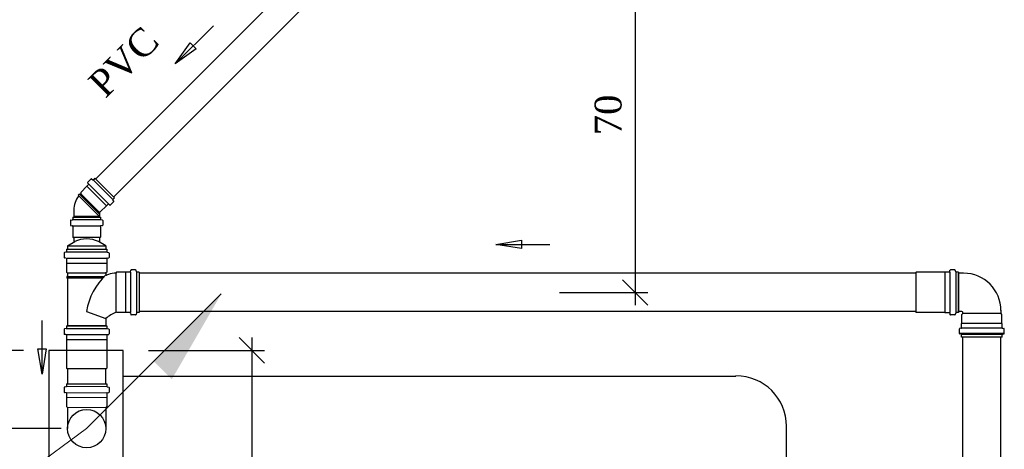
# Model space of a CAD drawing. Header units: millimetres. Extents: x 664 to 730045, y -4 to 80.
# Tile 9 of 78: x 687.42 to 695.18, y 32.25 to 35.64. Entities that reach past the tile are written whole.
import ezdxf

# ---------------------------------------------------------------- set-up
doc = ezdxf.new("R2010")
doc.units = ezdxf.units.MM
doc.header["$MEASUREMENT"] = 0
for name, color, linetype, lineweight in [('CV-Colunas', 7, 'Continuous', 20), ('CV-Indicação coluna', 5, 'Continuous', 20), ('CV-Sentido tubo', 7, 'Continuous', 20), ('CV-Seção tubo', 1, 'Continuous', 30), ('CV-Textos tubo', 7, 'Continuous', 20), ('Simbolos', 1, 'Continuous', 30), ('SIMBOLOS INT', 8, 'Continuous', 5), ('Simbolos_int', 1, 'Continuous', 30)]:
    doc.layers.add(name, color=color, linetype=linetype, lineweight=lineweight)
doc.styles.add('TimesNewRoman', font='times.ttf')
doc.dimstyles.get("Standard").update_dxf_attribs({"dimtxt": 0.18, "dimasz": 0.18, "dimexe": 0.18, "dimexo": 0.0625, "dimgap": 0.09, "dimtad": 0, "dimtih": 1, "dimtoh": 1, "dimdec": 4, "dimzin": 0, "dimdsep": 46, "dimtxsty": 'Standard', "dimcen": 0.09, "dimadec": 0, "dimazin": 0, "dimtfac": 1, "dimtdec": 4, "dimtofl": 0, "dimtmove": 0, "dimatfit": 3, "dimfxl": 0, "dimtolj": 1, "dimtzin": 0, "dimarcsym": 0})
doc.dimstyles.new('UM_25.000000', dxfattribs={"dimtxt": 0.18, "dimasz": 0.2, "dimexe": 0.1, "dimexo": 0.2, "dimgap": 0, "dimtad": 1, "dimtih": 1, "dimtoh": 1, "dimdec": 1, "dimlfac": 25, "dimzin": 0, "dimdsep": 46, "dimtxsty": 'Standard', "dimblk": 'CLOSED', "dimblk1": 'CLOSED', "dimblk2": 'CLOSED', "dimcen": 0.09, "dimdle": 0.1, "dimadec": 1, "dimazin": 2, "dimtfac": 1, "dimtdec": 4, "dimtofl": 0, "dimtmove": 0, "dimatfit": 3, "dimldrblk": 'CLOSED', "dimfxl": 0, "dimtolj": 1, "dimarcsym": 0})

# ---------------------------------------------------------------- blocks, each defined once
blk = doc.blocks.new('_OBLIQUE')
at = {"color": 0, "linetype": 'ByBlock', "lineweight": -2}
blk.add_line((-0.5, -0.5), (0.5, 0.5), dxfattribs=at)
blk = doc.blocks.new('*D38')
at = {"color": 0, "linetype": 'Continuous', "lineweight": -2}
for p, q in [((692.2677, 36.3837), (692.2677, 33.3888)), ((691.3975, 36.2837), (692.3677, 36.2837)), ((691.6725, 33.4888), (692.3677, 33.4888))]:
    blk.add_line(p, q, dxfattribs=at)
at = {"layer": 'Defpoints', "color": 0}
for p in [(691.1975, 36.2837), (691.4725, 33.4888), (692.2677, 33.4888)]:
    blk.add_point(p, dxfattribs=at)
at = {"color": 0, "lineweight": -2, "xscale": 0.2, "yscale": 0.2, "zscale": 0.2}
for p, rotation in [((692.2677, 36.2837), 90), ((692.2677, 33.4888), 270)]:
    blk.add_blockref('_OBLIQUE', p, dxfattribs=dict(at, rotation=rotation))
at = {"color": 7, "insert": (692.0559, 34.8863), "char_height": 0.2118, "attachment_point": 5, "rotation": 90, "style": 'TimesNewRoman'}
blk.add_mtext('\\A1;70', dxfattribs=at)
blk = doc.blocks.new('*D39')
at = {"color": 0, "linetype": 'Continuous', "lineweight": -2}
for p, q in [((689.2466, 33.1321), (689.2466, 29.1351)), ((688.4331, 33.0321), (689.3466, 33.0321)), ((688.5531, 29.2351), (689.3466, 29.2351))]:
    blk.add_line(p, q, dxfattribs=at)
at = {"layer": 'Defpoints', "color": 0}
for p in [(688.2331, 33.0321), (688.3531, 29.2351), (689.2466, 29.2351)]:
    blk.add_point(p, dxfattribs=at)
at = {"color": 0, "lineweight": -2, "xscale": 0.2, "yscale": 0.2, "zscale": 0.2}
for p, rotation in [((689.2466, 33.0321), 90), ((689.2466, 29.2351), 270)]:
    blk.add_blockref('_OBLIQUE', p, dxfattribs=dict(at, rotation=rotation))
at = {"color": 7, "insert": (689.0348, 31.1336), "char_height": 0.2118, "attachment_point": 5, "rotation": 90, "style": 'TimesNewRoman'}
blk.add_mtext('\\A1;95', dxfattribs=at)
blk = doc.blocks.new('*D45')
at = {"color": 0, "linetype": 'Continuous', "lineweight": -2}
for p, q in [((687.1276, 33.1321), (687.1276, 32.3157)), ((687.4481, 33.0321), (687.0276, 33.0321)), ((687.7453, 32.4157), (687.0276, 32.4157))]:
    blk.add_line(p, q, dxfattribs=at)
at = {"layer": 'Defpoints', "color": 0}
for p in [(687.6481, 33.0321), (687.1276, 32.4157), (687.9453, 32.4157)]:
    blk.add_point(p, dxfattribs=at)
at = {"color": 0, "lineweight": -2, "xscale": 0.2, "yscale": 0.2, "zscale": 0.2}
for p, rotation in [((687.1276, 33.0321), 90), ((687.1276, 32.4157), 270)]:
    blk.add_blockref('_OBLIQUE', p, dxfattribs=dict(at, rotation=rotation))
at = {"color": 7, "insert": (686.9158, 32.7239), "char_height": 0.2118, "attachment_point": 5, "rotation": 90, "style": 'TimesNewRoman'}
blk.add_mtext('\\A1;15', dxfattribs=at)

msp = doc.modelspace()

# ---------------------------------------------------------------- hatches: boundary and pattern name
at = {"layer": 'CV-Colunas', "linetype": 'Continuous'}
msp.add_hatch(color=256, dxfattribs=at).paths.add_polyline_path([(688.4756, 32.946), (688.617, 32.8046), (689.0059, 33.4763), (688.4756, 32.946)])

# ---------------------------------------------------------------- linework, layer by layer
at = {"color": 7}
for p, q in [((687.6481, 33.0321), (687.6481, 28.6551)), ((688.2331, 33.0321), (687.6481, 33.0321)), ((688.2331, 31.2271), (688.2331, 33.0321)), ((693.0621, 32.8271), (688.2331, 32.8271)), ((693.4601, 31.2271), (693.4601, 32.4341))]:
    msp.add_line(p, q, dxfattribs=at)
msp.add_arc((693.0621, 32.4341), 0.398, 0, 90, dxfattribs=at)
at = {"layer": 'CV-Colunas', "linetype": 'Continuous'}
msp.add_line((687.9453, 32.4157), (689.0059, 33.4763), dxfattribs=at)
at = {"layer": 'CV-Indicação coluna'}
msp.add_line((687.9453, 32.4157), (686.6017, 31.4308), dxfattribs=at)
at = {"layer": 'CV-Seção tubo'}
for p, q in [((690.3603, 36.725), (688.0174, 34.3821)), ((690.5017, 36.5836), (688.1588, 34.2407)), ((687.8455, 34.0858), (687.8455, 34.0818)), ((688.0455, 34.0858), (688.0455, 34.0818)), ((694.4797, 33.6388), (688.3602, 33.6388)), ((694.4797, 33.3388), (688.3602, 33.3388)), ((694.8497, 21.1829), (694.8497, 33.1368)), ((695.1497, 21.1829), (695.1497, 33.1368))]:
    msp.add_line(p, q, dxfattribs=at)
at = {"layer": 'CV-Seção tubo', "color": 1}
for p, q in [((687.7951, 32.8898), (687.7951, 32.7677)), ((688.0951, 32.8898), (688.0951, 32.7677))]:
    msp.add_line(p, q, dxfattribs=at)
at = {"layer": 'Simbolos'}
for p, q in [((687.9785, 34.3814), (687.9537, 34.3566)), ((687.9834, 34.3821), (687.994, 34.3757)), ((688.011, 34.3885), (687.999, 34.3764)), ((688.011, 34.3885), (688.1652, 34.2343)), ((687.9467, 34.3241), (687.8986, 34.276)), ((687.9601, 34.3375), (687.9467, 34.3241)), ((687.953, 34.3517), (687.9601, 34.3432)), ((687.8873, 34.2619), (687.8795, 34.2541)), ((687.883, 34.2492), (687.8795, 34.2541)), ((687.8922, 34.2583), (687.8873, 34.2619)), ((687.8993, 34.2654), (687.8922, 34.2583)), ((687.8986, 34.276), (687.8993, 34.2654)), ((688.1652, 34.2343), (688.1531, 34.2223)), ((688.1008, 34.17), (688.0527, 34.1219)), ((688.1143, 34.1834), (688.1008, 34.17)), ((688.1284, 34.1763), (688.1199, 34.1834)), ((688.1581, 34.2018), (688.1333, 34.177)), ((688.1588, 34.2067), (688.1524, 34.2173)), ((687.8362, 34.0818), (688.0542, 34.0818)), ((687.8362, 34.0818), (687.8362, 34.0648)), ((687.8434, 34.136), (687.8441, 34.0858)), ((688.0464, 34.1183), (688.0464, 34.0858)), ((688.0527, 34.1219), (688.0506, 34.1226)), ((688.0542, 34.0818), (688.0542, 34.0648)), ((687.8182, 34.0538), (687.8182, 34.0188)), ((687.8212, 34.0578), (687.8332, 34.0608)), ((687.8212, 34.0148), (687.8322, 34.0138)), ((687.8362, 34.0098), (687.8362, 33.9228)), ((688.0542, 34.0098), (688.0542, 33.9228)), ((688.0692, 34.0578), (688.0572, 34.0608)), ((688.0692, 34.0148), (688.0582, 34.0138)), ((688.0722, 34.0538), (688.0722, 34.0188)), ((687.8362, 33.9228), (687.8442, 33.9148)), ((687.8442, 33.9148), (687.8442, 33.8848)), ((688.0542, 33.9228), (688.0462, 33.9148)), ((688.0462, 33.9148), (688.0462, 33.8848)), ((687.7942, 33.8558), (687.8522, 33.8888)), ((687.7942, 33.8558), (687.7942, 33.8278)), ((688.0962, 33.8558), (688.0382, 33.8888)), ((688.0962, 33.8558), (688.0962, 33.8278)), ((687.7682, 33.7988), (687.7682, 33.7638)), ((687.7832, 33.8058), (687.7712, 33.8018)), ((687.7822, 33.7588), (687.7712, 33.7598)), ((687.7862, 33.8278), (688.1042, 33.8278)), ((687.7862, 33.8278), (687.7862, 33.8098)), ((687.7862, 33.7548), (687.7862, 33.7208)), ((688.1042, 33.8278), (688.1042, 33.8098)), ((688.1042, 33.7548), (688.1042, 33.7208)), ((688.1072, 33.8058), (688.1192, 33.8018)), ((688.1082, 33.7588), (688.1192, 33.7598)), ((688.1222, 33.7988), (688.1222, 33.7638)), ((687.7862, 33.7208), (687.7872, 33.7198)), ((687.7872, 33.7198), (687.7872, 33.6488)), ((688.1042, 33.7208), (688.1032, 33.7198)), ((688.1032, 33.7198), (688.1032, 33.6488)), ((687.7872, 33.6488), (687.7942, 33.6418)), ((687.7882, 33.6148), (687.7882, 33.6028)), ((687.7942, 33.6148), (687.7882, 33.6148)), ((687.7942, 33.6018), (687.7882, 33.6028)), ((687.7942, 33.6418), (687.7942, 33.6148)), ((687.7942, 33.6018), (687.7942, 33.2258)), ((688.1032, 33.6488), (688.0962, 33.6418)), ((688.0962, 33.6418), (688.0962, 33.6288)), ((688.1742, 33.6398), (688.1622, 33.6398)), ((688.1812, 33.6468), (688.1742, 33.6398)), ((688.2522, 33.6468), (688.1812, 33.6468)), ((688.2532, 33.6478), (688.2522, 33.6468)), ((688.2872, 33.6478), (688.2532, 33.6478)), ((688.2912, 33.6518), (688.2922, 33.6628)), ((688.3312, 33.6658), (688.2962, 33.6658)), ((688.3382, 33.6508), (688.3352, 33.6628)), ((688.3602, 33.6478), (688.3422, 33.6478)), ((688.3602, 33.6478), (688.3602, 33.3298)), ((694.4817, 33.6478), (694.4797, 33.6458)), ((694.4797, 33.6458), (694.4797, 33.3318)), ((694.7077, 33.6478), (694.4817, 33.6478)), ((694.7087, 33.6488), (694.7077, 33.6478)), ((694.7427, 33.6488), (694.7087, 33.6488)), ((694.7467, 33.6528), (694.7477, 33.6628)), ((694.7867, 33.6658), (694.7517, 33.6658)), ((694.7937, 33.6508), (694.7907, 33.6628)), ((694.8157, 33.6478), (694.7977, 33.6478)), ((694.8157, 33.6478), (694.8157, 33.3298)), ((694.8557, 33.6398), (694.8157, 33.6398)), ((687.9452, 33.3378), (688.0962, 33.2818)), ((688.1812, 33.3308), (688.1792, 33.3328)), ((688.2522, 33.3308), (688.1812, 33.3308)), ((688.2532, 33.3298), (688.2522, 33.3308)), ((688.2872, 33.3298), (688.2532, 33.3298)), ((688.2912, 33.3258), (688.2922, 33.3148)), ((688.3312, 33.3118), (688.2962, 33.3118)), ((688.3382, 33.3268), (688.3352, 33.3148)), ((688.3602, 33.3298), (688.3422, 33.3298)), ((694.4817, 33.3298), (694.4797, 33.3318)), ((694.7077, 33.3298), (694.4817, 33.3298)), ((694.7087, 33.3288), (694.7077, 33.3298)), ((694.7427, 33.3288), (694.7087, 33.3288)), ((694.7467, 33.3248), (694.7477, 33.3148)), ((694.7867, 33.3118), (694.7517, 33.3118)), ((694.7937, 33.3268), (694.7907, 33.3148)), ((694.8157, 33.3298), (694.7977, 33.3298)), ((694.8427, 33.3378), (694.8157, 33.3378)), ((694.8417, 33.3158), (694.8487, 33.3228)), ((694.8417, 33.2448), (694.8417, 33.3158)), ((694.8487, 33.3228), (694.8487, 33.3318)), ((695.1507, 33.3228), (695.1507, 33.3498)), ((695.1577, 33.3158), (695.1507, 33.3228)), ((695.1577, 33.2448), (695.1577, 33.3158)), ((687.7862, 33.2258), (688.1042, 33.2258)), ((687.7862, 33.2258), (687.7862, 33.2078)), ((688.0962, 33.2818), (688.0962, 33.2258)), ((688.1042, 33.2258), (688.1042, 33.2078)), ((694.8407, 33.2438), (694.8417, 33.2448)), ((694.8407, 33.2098), (694.8407, 33.2438)), ((695.1587, 33.2438), (695.1577, 33.2448)), ((695.1587, 33.2098), (695.1587, 33.2438)), ((687.7682, 33.1968), (687.7682, 33.1618)), ((687.7832, 33.2038), (687.7712, 33.2008)), ((687.7812, 33.1568), (687.7712, 33.1578)), ((687.7852, 33.1528), (687.7852, 33.1188)), ((688.1052, 33.1528), (688.1052, 33.1188)), ((688.1072, 33.2038), (688.1192, 33.2008)), ((688.1092, 33.1568), (688.1192, 33.1578)), ((688.1222, 33.1968), (688.1222, 33.1618)), ((694.8227, 33.1658), (694.8227, 33.2008)), ((694.8367, 33.2058), (694.8257, 33.2048)), ((694.8377, 33.1588), (694.8257, 33.1618)), ((695.1727, 33.1658), (694.8267, 33.1658)), ((694.8407, 33.1368), (694.8407, 33.1548)), ((695.1587, 33.1368), (694.8407, 33.1368)), ((695.1587, 33.1368), (695.1587, 33.1548)), ((695.1617, 33.1588), (695.1737, 33.1618)), ((695.1627, 33.2058), (695.1737, 33.2048)), ((695.1767, 33.1658), (695.1767, 33.2008)), ((687.7852, 33.1188), (687.7862, 33.1178)), ((687.7862, 33.1178), (687.7862, 32.8918)), ((688.1052, 33.1188), (688.1042, 33.1178)), ((688.1042, 33.1178), (688.1042, 32.8918))]:
    msp.add_line(p, q, dxfattribs=at)
at = {"layer": 'Simbolos', "color": 1}
for p, q in [((687.7862, 32.8918), (687.7882, 32.8898)), ((687.7882, 32.8898), (688.1022, 32.8898)), ((688.1042, 32.8918), (688.1022, 32.8898)), ((687.7832, 32.7457), (687.7712, 32.7427)), ((687.7862, 32.7677), (688.1042, 32.7677)), ((687.7862, 32.7677), (687.7862, 32.7497)), ((688.1042, 32.7677), (688.1042, 32.7497)), ((688.1072, 32.7457), (688.1192, 32.7427)), ((687.7682, 32.7387), (687.7683, 32.7037)), ((687.7823, 32.6987), (687.7713, 32.6997)), ((687.7863, 32.6947), (687.7863, 32.6607)), ((688.1043, 32.6947), (688.1043, 32.6607)), ((688.1083, 32.6987), (688.1193, 32.6997)), ((688.1222, 32.7387), (688.1223, 32.7037)), ((687.7863, 32.6607), (687.7873, 32.6597)), ((687.7873, 32.6597), (687.7873, 32.5887)), ((687.7873, 32.5887), (687.7943, 32.5817)), ((688.1033, 32.5887), (688.0963, 32.5817)), ((688.1043, 32.6607), (688.1033, 32.6597)), ((688.1033, 32.6597), (688.1033, 32.5887)), ((687.7943, 32.5817), (687.7943, 32.4157)), ((688.0963, 32.5817), (688.0963, 32.4157))]:
    msp.add_line(p, q, dxfattribs=at)
msp.add_circle((687.9453, 32.4157), 0.151, dxfattribs=at)
at = {"layer": 'Simbolos'}
for centre, radius, start, end in [((687.9813, 34.3786), 0.004, 60, 135), ((687.9962, 34.3793), 0.004, 240, 315), ((687.9566, 34.3538), 0.004, 135, 220), ((687.9573, 34.3404), 0.004, 315, 40), ((688.0329, 34.1346), 0.1893, 142.602, 179.556), ((688.156, 34.2195), 0.004, 135, 210), ((688.1171, 34.1806), 0.004, 50, 135), ((688.1305, 34.1799), 0.004, 230, 315), ((688.1553, 34.2046), 0.004, 315, 30), ((687.8322, 34.0648), 0.004, 284.993, 0.00672), ((688.0506, 34.1183), 0.004, 90, 180), ((688.0582, 34.0648), 0.004, 179.993, 254.993), ((687.8222, 34.0538), 0.004, 104.993, 179.993), ((687.8222, 34.0188), 0.004, 179.993, 264.993), ((687.8322, 34.0098), 0.004, 0.00672, 84.9933), ((688.0582, 34.0098), 0.004, 94.9933, 179.993), ((688.0682, 34.0188), 0.004, 274.993, 0.00672), ((688.0682, 34.0538), 0.004, 0.00672, 74.9933), ((687.9452, 33.6958), 0.2142, 64.1473, 115.839), ((687.7722, 33.7988), 0.004, 105.003, 179.997), ((687.7722, 33.7638), 0.004, 179.997, 265.003), ((687.7822, 33.7548), 0.004, 0.00348, 85.0035), ((687.7822, 33.8098), 0.004, 285.003, 0.00348), ((688.1082, 33.8098), 0.004, 179.997, 255.003), ((688.1082, 33.7548), 0.004, 95.0035, 179.997), ((688.1182, 33.7638), 0.004, 275.003, 0.00348), ((688.1182, 33.7988), 0.004, 0.00348, 75.0035), ((688.4232, 33.2688), 0.4832, 132.396, 171.783), ((688.1002, 33.6288), 0.004, 179.997, 286.986), ((688.2592, 33.1098), 0.539, 100.371, 106.986), ((688.2872, 33.6518), 0.004, 270.003, 355.003), ((688.2962, 33.6618), 0.004, 90.0035, 175.003), ((688.3312, 33.6618), 0.004, 15.0035, 90.0035), ((688.3422, 33.6518), 0.004, 195.003, 270.003), ((694.7427, 33.6528), 0.004, 270, 355), ((694.7517, 33.6618), 0.004, 90, 175), ((694.7867, 33.6618), 0.004, 15, 90), ((694.7977, 33.6518), 0.004, 195, 270), ((694.8557, 33.3448), 0.2948, 0, 90), ((688.2592, 33.1098), 0.237, 109.631, 133.324), ((688.2872, 33.3258), 0.004, 5.00348, 90.0035), ((688.2962, 33.3158), 0.004, 185.003, 270.003), ((688.3312, 33.3158), 0.004, 270.003, 345.003), ((688.3422, 33.3258), 0.004, 90.0035, 165.003), ((694.7427, 33.3248), 0.004, 5.00001, 90), ((694.7517, 33.3158), 0.004, 185, 270), ((694.7867, 33.3158), 0.004, 270, 345), ((694.7977, 33.3258), 0.004, 90, 165), ((694.8427, 33.3318), 0.006, 0, 90), ((694.8367, 33.2098), 0.004, 275, 0), ((695.1627, 33.2098), 0.004, 180, 265), ((687.7722, 33.1968), 0.004, 105.002, 179.998), ((687.7722, 33.1618), 0.004, 179.998, 265.002), ((687.7812, 33.1528), 0.004, 0.00241, 85.0024), ((687.7822, 33.2078), 0.004, 285.002, 0.00241), ((688.1082, 33.2078), 0.004, 179.998, 255.002), ((688.1092, 33.1528), 0.004, 95.0024, 179.998), ((688.1182, 33.1618), 0.004, 275.002, 0.00241), ((688.1182, 33.1968), 0.004, 0.00241, 75.0024), ((694.8267, 33.2008), 0.004, 95, 180), ((694.8267, 33.1658), 0.004, 180, 255), ((694.8367, 33.1548), 0.004, 0, 75), ((695.1627, 33.1548), 0.004, 105, 180), ((695.1727, 33.2008), 0.004, 0, 85), ((695.1727, 33.1658), 0.004, 285, 0)]:
    msp.add_arc(centre, radius, start, end, dxfattribs=at)
at = {"layer": 'Simbolos', "color": 1}
for centre, start, end in [((687.7822, 32.7497), 285.002, 0.0024), ((688.1082, 32.7497), 179.998, 255.002), ((687.7722, 32.7387), 105.002, 179.998), ((687.7723, 32.7037), 179.998, 265.002), ((687.7823, 32.6947), 0.0024, 85.0024), ((688.1083, 32.6947), 95.0024, 179.998), ((688.1183, 32.7037), 275.002, 0.0024), ((688.1182, 32.7387), 0.0024, 75.0024)]:
    msp.add_arc(centre, 0.004, start, end, dxfattribs=at)
at = {"layer": 'SIMBOLOS INT', "color": 1}
for p, q in [((687.7862, 32.7467), (688.1042, 32.7467)), ((687.7863, 32.6987), (688.1043, 32.6987)), ((688.1043, 32.6607), (687.7863, 32.6607)), ((688.0963, 32.5817), (687.7943, 32.5817))]:
    msp.add_line(p, q, dxfattribs=at)
at = {"layer": 'Simbolos_int'}
for p, q in [((687.9969, 34.3743), (688.151, 34.2202)), ((687.9467, 34.3241), (688.1008, 34.17)), ((687.9629, 34.3404), (688.1171, 34.1862)), ((687.883, 34.2492), (688.0464, 34.0858)), ((687.8922, 34.2583), (688.0471, 34.1035)), ((687.8993, 34.2654), (688.0464, 34.1183)), ((688.0464, 34.0858), (687.8441, 34.0858)), ((687.8362, 34.0618), (688.0542, 34.0618)), ((687.8362, 34.0128), (688.0542, 34.0128)), ((687.8362, 33.9228), (688.0542, 33.9228)), ((687.7942, 33.8558), (688.0962, 33.8558)), ((687.7862, 33.8068), (688.1042, 33.8068)), ((687.7862, 33.7578), (688.1042, 33.7578)), ((687.7942, 33.8278), (688.0962, 33.8278)), ((687.7872, 33.7198), (688.1032, 33.7198)), ((687.7882, 33.6148), (688.0852, 33.6148)), ((687.7882, 33.6028), (688.0742, 33.6028)), ((687.7942, 33.6418), (688.0962, 33.6418)), ((688.1742, 33.6398), (688.1742, 33.3308)), ((688.2522, 33.6468), (688.2522, 33.3308)), ((688.2912, 33.6478), (688.2912, 33.3298)), ((688.3392, 33.6478), (688.3392, 33.3298)), ((694.7087, 33.6488), (694.7087, 33.3288)), ((694.7467, 33.6478), (694.7467, 33.3298)), ((694.7947, 33.6478), (694.7947, 33.3298)), ((694.8157, 33.3378), (694.8157, 33.6398)), ((695.1507, 33.3228), (694.8487, 33.3228)), ((688.0962, 33.2258), (687.7942, 33.2258)), ((695.1587, 33.2438), (694.8407, 33.2438)), ((687.7862, 33.2048), (688.1042, 33.2048)), ((687.7862, 33.1568), (688.1042, 33.1568)), ((695.1587, 33.2058), (694.8407, 33.2058)), ((695.1587, 33.1578), (694.8407, 33.1578)), ((687.7852, 33.1188), (688.1052, 33.1188))]:
    msp.add_line(p, q, dxfattribs=at)

# ---------------------------------------------------------------- texts
at = {"layer": 'CV-Textos tubo', "insert": (688.5352, 35.4465), "char_height": 0.2118, "width": 1.15604, "attachment_point": 9, "rotation": 45.00011, "line_spacing_factor": 0.798, "style": 'TimesNewRoman'}
msp.add_mtext('PVC', dxfattribs=at)

# ---------------------------------------------------------------- dimensions: what is measured, and where the dimension line sits
at = {"linetype": 'Continuous'}
for base, p1, p2, text, picture, middle in [((692.2677, 33.4888), (691.1975, 36.2837), (691.4725, 33.4888), '70', '*D38', (692.0559, 34.8863)), ((687.1276, 32.4157), (687.6481, 33.0321), (687.9453, 32.4157), '15', '*D45', (686.9158, 32.7239)), ((689.2466, 29.2351), (688.2331, 33.0321), (688.3531, 29.2351), '95', '*D39', (689.0348, 31.1336))]:
    dim = msp.add_linear_dim(base=base, p1=p1, p2=p2, angle=90, text=text, dimstyle='UM_25.000000', override={"dimtxt": 0.2118, "dimasz": 0.2, "dimexe": 0.1, "dimexo": 0.2, "dimtad": 1, "dimtih": 0, "dimtoh": 0, "dimdec": 1, "dimlfac": 25, "dimzin": 8, "dimtxsty": 'TimesNewRoman', "dimblk": 'OBLIQUE', "dimblk1": 'OBLIQUE', "dimblk2": 'OBLIQUE', "dimsah": 1, "dimdle": 0.1, "dimse1": 0, "dimse2": 0, "dimclrt": 7, "dimadec": 1, "dimazin": 3, "dimtmove": 2, "dimldrblk": 'OBLIQUE'}, dxfattribs=at)
    dim.commit()
    dim.dimension.update_dxf_attribs({"geometry": picture, "text_midpoint": middle, "dimtype": 160, "text_rotation": 90})

# ---------------------------------------------------------------- leaders
at = {"layer": 'CV-Sentido tubo'}
for points in [[(688.6441, 35.289), (688.9436, 35.5885)], [(691.1708, 33.8666), (691.5944, 33.8666)], [(687.5935, 32.8441), (687.5935, 33.2677)]]:
    msp.add_leader(points, dimstyle='Standard', override={"dimasz": 0.2, "dimldrblk": 'CLOSED'}, dxfattribs=at)

doc.saveas('drawing.dxf')
